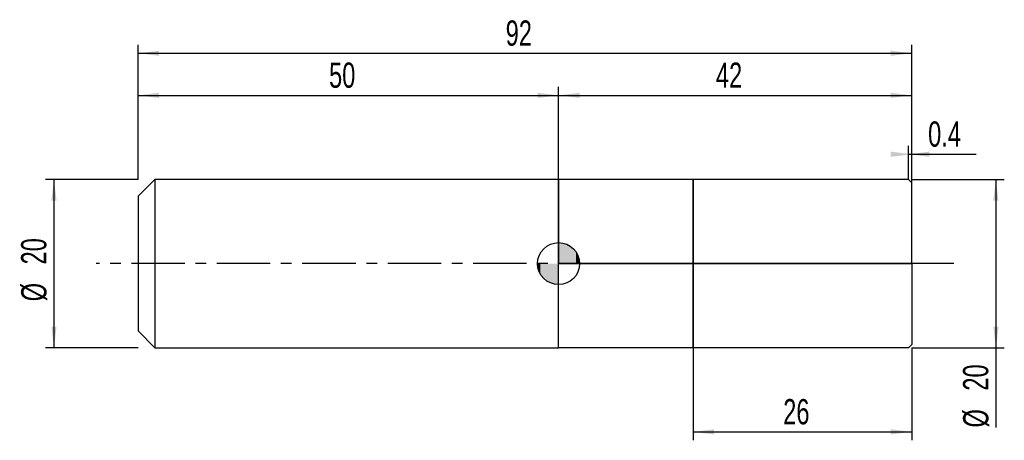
# Model space of a CAD drawing. Extents: x -14 to 103, y -21 to 29.
import ezdxf
from ezdxf.enums import TextEntityAlignment as Align

# ---------------------------------------------------------------- set-up
doc = ezdxf.new("R2010")
doc.units = 0
doc.linetypes.add('CENTER', pattern=[10.16, 6.35, -1.27, 1.27, -1.27])
doc.layers.get('0').update_dxf_attribs({"linetype": 'CONTINUOUS'})
for name, color, linetype in [('1', 4, 'CONTINUOUS'), ('2', 7, 'CONTINUOUS'), ('4', 2, 'CENTER'), ('CUT', 1, 'CONTINUOUS'), ('NOCUT', 7, 'CONTINUOUS'), ('SK1', 4, 'CONTINUOUS'), ('SK2', 7, 'CONTINUOUS'), ('SK4', 2, 'CENTER')]:
    doc.layers.add(name, color=color, linetype=linetype)
doc.dimstyles.new('SLDDIMSTYLE0', dxfattribs={"dimtxt": 3, "dimasz": 2.5, "dimexe": 0, "dimexo": 0.0625, "dimgap": 0.75, "dimtad": 1, "dimrnd": 1e-09, "dimzin": 12, "dimsah": 1, "dimcen": 0.09, "dimazin": 3, "dimtfac": 1, "dimtofl": 0, "dimtmove": 0, "dimatfit": 3})
doc.dimstyles.new('SLDDIMSTYLE1', dxfattribs={"dimtxt": 3, "dimasz": 2.5, "dimexe": 0, "dimexo": 0.0625, "dimgap": 0.75, "dimtad": 1, "dimrnd": 1e-09, "dimsah": 1, "dimcen": 0.09, "dimazin": 3, "dimtfac": 1, "dimtofl": 0, "dimtmove": 0, "dimatfit": 3})

# ---------------------------------------------------------------- blocks, each defined once
blk = doc.blocks.new('_D')
at = {"layer": '2'}
for p, q in [((66, -10), (66, -21)), ((92, -10), (92, -21)), ((66, -20), (92, -20))]:
    blk.add_line(p, q, dxfattribs=at)
for points in [[(66, -20), (68.5, -20.31), (68.5, -19.69)], [(92, -20), (89.5, -19.69), (89.5, -20.31)]]:
    blk.add_solid(points, dxfattribs=at)
at = {"layer": '2', "width": 0.7}
blk.add_text('26', height=3, dxfattribs=at).set_placement((76.71, -20), align=Align.BOTTOM_LEFT)
blk = doc.blocks.new('_D_1')
at = {"layer": '2'}
for p, q in [((92, 10), (103, 10)), ((102, 10), (102, -10)), ((92, -10), (103, -10)), ((102, -10), (102, -19.48))]:
    blk.add_line(p, q, dxfattribs=at)
for points in [[(102, 10), (101.69, 7.5), (102.31, 7.5)], [(102, -10), (102.31, -7.5), (101.69, -7.5)]]:
    blk.add_solid(points, dxfattribs=at)
at = {"layer": '2', "width": 0.7}
for s, p in [('20', (101.99, -15.1)), ('%%c', (102, -19.48))]:
    blk.add_text(s, height=3, rotation=90, dxfattribs=at).set_placement(p, align=Align.BOTTOM_LEFT)
blk = doc.blocks.new('_D_2')
at = {"layer": '2'}
for p, q in [((91.6, 10), (91.6, 14)), ((91.6, 13), (92, 13)), ((92, 10), (92, 14)), ((92, 13), (99.66, 13))]:
    blk.add_line(p, q, dxfattribs=at)
for points in [[(92, 13), (89.5, 13.31), (89.5, 12.69)], [(91.6, 13), (94.1, 12.69), (94.1, 13.31)]]:
    blk.add_solid(points, dxfattribs=at)
at = {"layer": '2', "width": 0.7}
blk.add_text('0.4', height=3, dxfattribs=at).set_placement((93.94, 13), align=Align.BOTTOM_LEFT)
blk = doc.blocks.new('_D_3')
at = {"layer": 'SK2'}
for p, q in [((0, 10), (0, 26)), ((92, 10), (92, 26)), ((0, 25), (92, 25))]:
    blk.add_line(p, q, dxfattribs=at)
for points in [[(0, 25), (2.5, 24.69), (2.5, 25.31)], [(92, 25), (89.5, 25.31), (89.5, 24.69)]]:
    blk.add_solid(points, dxfattribs=at)
at = {"layer": 'SK2', "width": 0.7}
blk.add_text('92', height=3, dxfattribs=at).set_placement((43.71, 25), align=Align.BOTTOM_LEFT)
blk = doc.blocks.new('_D_4')
at = {"layer": 'SK2'}
for p, q in [((0, 10), (0, 21)), ((0, 20), (50, 20)), ((50, 10), (50, 21))]:
    blk.add_line(p, q, dxfattribs=at)
for points in [[(0, 20), (2.5, 19.69), (2.5, 20.31)], [(50, 20), (47.5, 20.31), (47.5, 19.69)]]:
    blk.add_solid(points, dxfattribs=at)
at = {"layer": 'SK2', "width": 0.7}
blk.add_text('50', height=3, dxfattribs=at).set_placement((22.71, 20), align=Align.BOTTOM_LEFT)
blk = doc.blocks.new('_D_5')
at = {"layer": 'SK2'}
for p, q in [((50, 0), (50, 21)), ((50, 20), (92, 20)), ((92, 0), (92, 21))]:
    blk.add_line(p, q, dxfattribs=at)
for points in [[(50, 20), (52.5, 19.69), (52.5, 20.31)], [(92, 20), (89.5, 20.31), (89.5, 19.69)]]:
    blk.add_solid(points, dxfattribs=at)
at = {"layer": 'SK2', "width": 0.7}
blk.add_text('42', height=3, dxfattribs=at).set_placement((68.71, 20), align=Align.BOTTOM_LEFT)
blk = doc.blocks.new('_D_6')
at = {"layer": 'SK2'}
for p, q in [((0, 10), (-11, 10)), ((-10, 10), (-10, -10)), ((0, -10), (-11, -10))]:
    blk.add_line(p, q, dxfattribs=at)
for points in [[(-10, 10), (-10.31, 7.5), (-9.69, 7.5)], [(-10, -10), (-9.69, -7.5), (-10.31, -7.5)]]:
    blk.add_solid(points, dxfattribs=at)
at = {"layer": 'SK2', "width": 0.7}
for s, p in [('20', (-10.01, -0.1)), ('%%c', (-10, -4.48))]:
    blk.add_text(s, height=3, rotation=90, dxfattribs=at).set_placement(p, align=Align.BOTTOM_LEFT)
blk = doc.blocks.new('*U9')
at = {"color": 0, "linetype": 'CONTINUOUS'}
for points in [[(0, 0), (0, 2.5), (0.49, 0)], [(0.49, 0), (0, 2.5), (0.49, 2.45)], [(0.49, 0), (0.49, 2.45), (0.96, 0)], [(0.96, 0), (0.49, 2.45), (0.96, 2.31)], [(0.96, 0), (0.96, 2.31), (1.39, 0)], [(1.39, 0), (0.96, 2.31), (1.39, 2.08)], [(1.39, 0), (1.39, 2.08), (1.77, 0)], [(1.77, 0), (1.39, 2.08), (1.77, 1.77)], [(1.77, 0), (1.77, 1.77), (2.08, 0)], [(2.08, 0), (1.77, 1.77), (2.08, 1.39)], [(2.08, 0), (2.08, 1.39), (2.31, 0)], [(2.31, 0), (2.08, 1.39), (2.31, 0.96)], [(2.31, 0), (2.31, 0.96), (2.45, 0)], [(2.45, 0), (2.31, 0.96), (2.45, 0.49)], [(2.45, 0), (2.45, 0.49), (2.5, 0)]]:
    blk.add_solid(points, dxfattribs=at)
blk = doc.blocks.new('*U10')
at = {"color": 0, "linetype": 'CONTINUOUS'}
for points in [[(-2.46, -0.43), (-2.5, 0), (-2.46, 0)], [(-2.46, -0.43), (-2.46, 0), (-2.35, -0.86)], [(-2.35, -0.86), (-2.46, 0), (-2.35, 0)], [(-2.35, -0.86), (-2.35, 0), (-2.17, -1.25)], [(-2.17, -1.25), (-2.35, 0), (-2.17, 0)], [(-2.17, -1.25), (-2.17, 0), (-1.92, -1.61)], [(-1.92, -1.61), (-2.17, 0), (-1.92, 0)], [(-1.92, -1.61), (-1.92, 0), (-1.61, -1.92)], [(-1.61, -1.92), (-1.92, 0), (-1.61, 0)], [(-1.61, -1.92), (-1.61, 0), (-1.25, -2.17)], [(-1.25, -2.17), (-1.61, 0), (-1.25, 0)], [(-1.25, -2.17), (-1.25, 0), (-0.86, -2.35)], [(-0.86, -2.35), (-1.25, 0), (-0.86, 0)], [(-0.86, -2.35), (-0.86, 0), (-0.43, -2.46)], [(-0.43, -2.46), (-0.86, 0), (-0.43, 0)], [(-0.43, -2.46), (-0.43, 0), (0, -2.5)], [(0, -2.5), (-0.43, 0), (0, 0)]]:
    blk.add_solid(points, dxfattribs=at)
blk = doc.blocks.new('SW_DOWELSYMBOL_0')
at = {"layer": 'SK1', "color": 0}
blk.add_circle((0, 0), 2.5, dxfattribs=at)
at = {"color": 0, "linetype": 'CONTINUOUS'}
for name in ['*U9', '*U10']:
    blk.add_blockref(name, (0, 0), dxfattribs=at)

msp = doc.modelspace()

# ---------------------------------------------------------------- linework, layer by layer
at = {"layer": '1'}
for p, q in [((66, 10), (50, 10)), ((50, 10), (50, 0)), ((91.6, 10), (66, 10)), ((66, 10), (66, 0)), ((66, 0), (66, 10)), ((92, 9.6), (91.6, 10)), ((92, 0), (92, 9.6)), ((50, -10), (50, 0)), ((66, -10), (66, 0)), ((66, 0), (66, -10)), ((92, 0), (92, -9.6)), ((66, -10), (50, -10)), ((91.6, -10), (66, -10)), ((92, -9.6), (91.6, -10))]:
    msp.add_line(p, q, dxfattribs=at)
at = {"layer": '4'}
msp.add_line((92, 0), (50, 0), dxfattribs=at)
at = {"layer": 'CUT'}
for p, q in [((91.6, 10), (66, 10)), ((66, 10), (66, 0)), ((92, 9.6), (91.6, 10)), ((92, 0), (92, 9.6)), ((66, 0), (92, 0))]:
    msp.add_line(p, q, dxfattribs=at)
at = {"layer": 'NOCUT'}
for p, q in [((66, 10), (50, 10)), ((50, 10), (50, 0)), ((66, 0), (66, 10)), ((50, 0), (66, 0))]:
    msp.add_line(p, q, dxfattribs=at)
at = {"layer": 'SK1'}
for p, q in [((2, 10), (0, 8)), ((50, 10), (2, 10)), ((2, 10), (2, -10)), ((0, 8), (0, 0)), ((0, 0), (0, -8)), ((0, -8), (2, -10)), ((2, -10), (50, -10))]:
    msp.add_line(p, q, dxfattribs=at)
msp.add_circle((50, 0), 2.5, dxfattribs=at)
at = {"layer": 'SK4'}
msp.add_line((97, 0), (-5, 0), dxfattribs=at)

# ---------------------------------------------------------------- block references
at = {"layer": 'SK1'}
msp.add_blockref('SW_DOWELSYMBOL_0', (50, 0), dxfattribs=at)

# ---------------------------------------------------------------- texts
at = {"layer": 'SK2', "width": 0.7}
msp.add_text('AP1', height=0.05, dxfattribs=at).set_placement((50, -0.018), align=Align.BOTTOM_LEFT)

# ---------------------------------------------------------------- dimensions: what is measured, and where the dimension line sits
at = {"layer": '2'}
for base, p1, p2, dimstyle, picture, middle in [((92, 13), (91.6, 10), (92, 10), 'SLDDIMSTYLE1', '_D_2', (96.8, 13)), ((92, -20), (66, -10), (92, -10), 'SLDDIMSTYLE0', '_D', (79, -20))]:
    dim = msp.add_linear_dim(base=base, p1=p1, p2=p2, dimstyle=dimstyle, dxfattribs=at)
    dim.commit()
    dim.dimension.update_dxf_attribs({"geometry": picture, "text_midpoint": middle, "dimtype": 160})
dim = msp.add_linear_dim(base=(102, -10), p1=(92, 10), p2=(92, -10), angle=90, text='%%c<>', dimstyle='SLDDIMSTYLE0', dxfattribs=at)
dim.commit()
dim.dimension.update_dxf_attribs({"geometry": '_D_1', "text_midpoint": (102, -15), "dimtype": 160})
at = {"layer": 'SK2'}
for base, p1, p2, picture, middle in [((92, 25), (0, 10), (92, 10), '_D_3', (46, 25)), ((50, 20), (0, 10), (50, 10), '_D_4', (25, 20)), ((92, 20), (50, 0), (92, 0), '_D_5', (71, 20))]:
    dim = msp.add_linear_dim(base=base, p1=p1, p2=p2, dimstyle='SLDDIMSTYLE0', dxfattribs=at)
    dim.commit()
    dim.dimension.update_dxf_attribs({"geometry": picture, "text_midpoint": middle, "dimtype": 160})
dim = msp.add_linear_dim(base=(-10, -10), p1=(0, 10), p2=(0, -10), angle=90, text='%%c<>', dimstyle='SLDDIMSTYLE0', dxfattribs=at)
dim.commit()
dim.dimension.update_dxf_attribs({"geometry": '_D_6', "text_midpoint": (-10, 0), "dimtype": 160})

doc.saveas('drawing.dxf')
